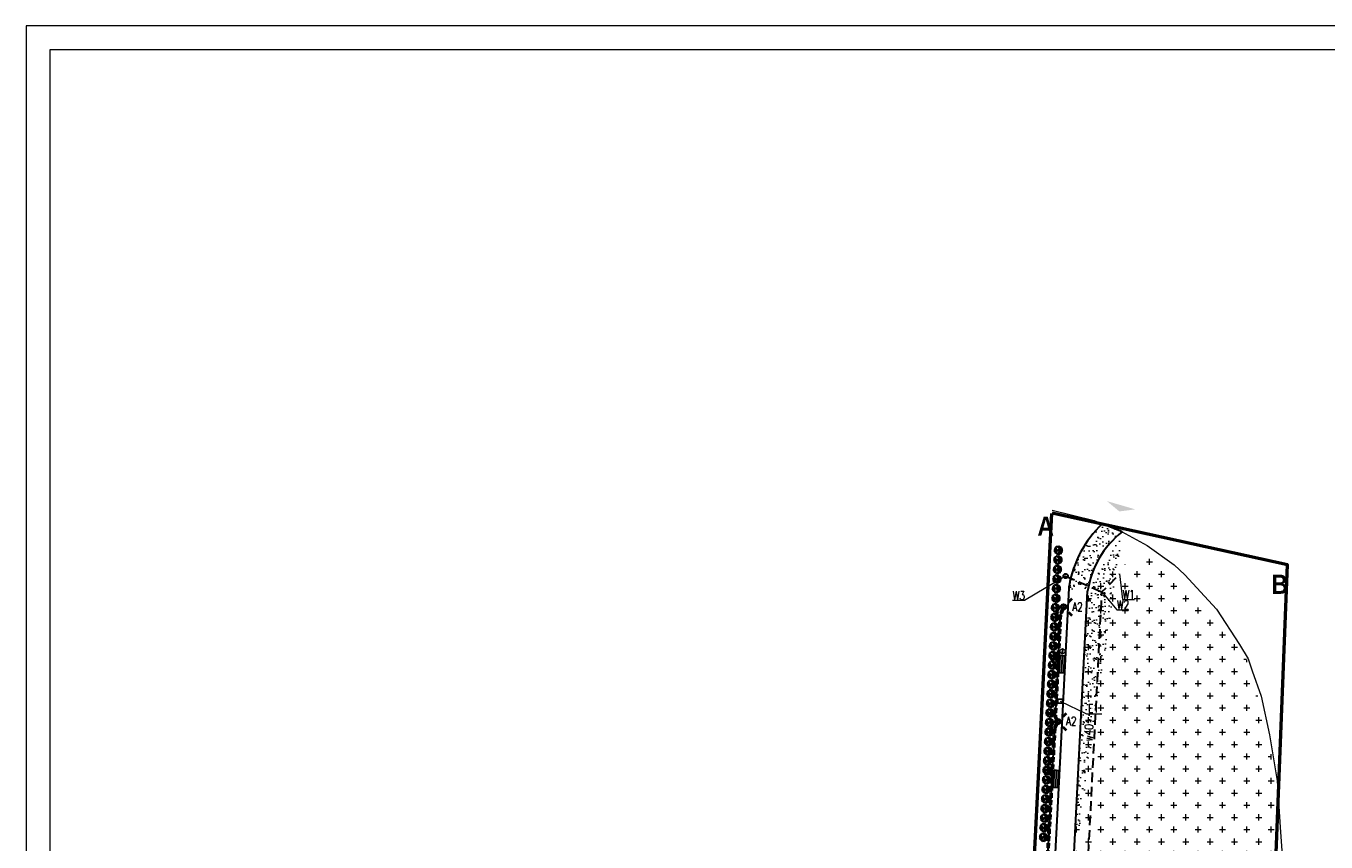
# Model space of a CAD drawing. Extents: x -110 to 11927435, y -6590197 to 5675008.
# Tile 68 of 69: x 6591087 to 6591222, y 5674922 to 5675008. Entities that reach past the tile are written whole.
import ezdxf

# ---------------------------------------------------------------- set-up
doc = ezdxf.new("R2010")
doc.units = 0
for name, pattern in [('1', [0]), ('2', [1.5, 1, -0.5]), ('DASHED', [0.75, 0.5, -0.25])]:
    doc.linetypes.add(name, pattern=pattern)
doc.layers.get('0').update_dxf_attribs({"color": 250, "linetype": 'CONTINUOUS', "lineweight": 100})
doc.layers.add('_0', color=7, linetype='CONTINUOUS')
doc.layers.add('A_granice opracowania', color=3, linetype='CONTINUOUS', lineweight=40)
doc.layers.add('Elektryka', color=1, linetype='CONTINUOUS', lineweight=9)
doc.styles.get("Standard").update_dxf_attribs({"font": 'Simplex.SHX', "width": 0.75})

# ---------------------------------------------------------------- blocks, each defined once
blk = doc.blocks.new('thuja M')
at = {"layer": '_0', "color": 3}
for points in [[(6591187.93, 5674830.09), (6591187.32, 5674830.1)], [(6591187.46, 5674829.97), (6591187.32, 5674830.04)], [(6591187.52, 5674830.1), (6591187.33, 5674830.23)], [(6591187.59, 5674830.1), (6591187.36, 5674829.89)], [(6591187.56, 5674830.39), (6591187.38, 5674830.37)], [(6591187.52, 5674829.88), (6591187.43, 5674829.74)], [(6591187.76, 5674830.1), (6591187.48, 5674830.51)], [(6591187.83, 5674830.1), (6591187.48, 5674829.67)], [(6591187.73, 5674829.78), (6591187.57, 5674829.59)], [(6591187.62, 5674830.31), (6591187.59, 5674830.61)], [(6591188.03, 5674830.43), (6591187.65, 5674830.65)], [(6591187.74, 5674829.98), (6591187.72, 5674829.51)], [(6591188, 5674829.69), (6591187.77, 5674829.49)], [(6591187.8, 5674830.56), (6591187.82, 5674830.71)], [(6591187.88, 5674829.58), (6591187.88, 5674829.47)], [(6591188.09, 5674830.31), (6591187.89, 5674830.72)], [(6591188.32, 5674830.6), (6591187.93, 5674830.09), (6591188.3, 5674829.58)], [(6591188.07, 5674829.9), (6591187.93, 5674829.47)], [(6591188, 5674830.49), (6591188.09, 5674830.7)], [(6591188, 5674829.99), (6591188.56, 5674830)], [(6591188.02, 5674830.19), (6591188.56, 5674830.2)], [(6591188.02, 5674829.76), (6591188.17, 5674829.51)], [(6591188.05, 5674830.61), (6591188.2, 5674830.67)], [(6591188.1, 5674829.64), (6591188.08, 5674829.48)], [(6591188.12, 5674829.84), (6591188.51, 5674829.83)], [(6591188.13, 5674830.35), (6591188.52, 5674830.34)], [(6591188.17, 5674830.19), (6591188.57, 5674830.09)], [(6591188.23, 5674829.67), (6591188.41, 5674829.67)], [(6591188.25, 5674829.83), (6591188.47, 5674829.76)], [(6591188.28, 5674830.34), (6591188.39, 5674830.54)], [(6591188.3, 5674829.83), (6591188.53, 5674829.89)], [(6591188.4, 5674830), (6591188.55, 5674829.93)]]:
    blk.add_lwpolyline(points, dxfattribs=at)
at = {"layer": '_0', "color": 3, "linetype": 'Continuous'}
for points in [[(6591187.62, 5674830.25), (6591187.35, 5674830.26)], [(6591187.38, 5674829.84), (6591187.68, 5674829.91)], [(6591187.63, 5674830.25), (6591187.65, 5674830.25)], [(6591188.37, 5674830.34), (6591188.43, 5674830.48)]]:
    blk.add_lwpolyline(points, dxfattribs=at)

msp = doc.modelspace()

# ---------------------------------------------------------------- hatches: boundary and pattern name
at = {"layer": '_0', "lineweight": 5}
h = msp.add_hatch(color=4, dxfattribs=at)
h.dxf.hatch_style = 1
h.paths.add_polyline_path([(6591202.33, 5674957.127), (6591200.847, 5674957.558), (6591199.365, 5674957.989), (6591200.66, 5674956.911)])
at = {"layer": '_0', "linetype": 'ByBlock', "lineweight": 5}
h = msp.add_hatch(dxfattribs=at)
h.set_pattern_fill('AR-SAND', color=6, scale=0.02, style=0)
edge = h.paths.add_edge_path()
edge.add_ellipse((6591206.938, 5674947.157), major_axis=(11.695, 0), ratio=1, start_angle=133.81154, end_angle=171.57634)
edge.add_ellipse((6591199.26, 5674919.352), major_axis=(5.396, 0), ratio=1, start_angle=176.52401, end_angle=211.17899)
edge.add_ellipse((6591196.489, 5674914.926), major_axis=(-2.464, 0), ratio=1, start_angle=270.198, end_angle=318.50921, ccw=False)
edge.add_ellipse((6591199.249, 5674919.339), major_axis=(-3.386, 0), ratio=1, start_angle=-3.45811, end_angle=35.13751, ccw=False)
edge.add_ellipse((6591206.874, 5674947.177), major_axis=(-9.629, 0), ratio=1, start_angle=307.85476, end_angle=351.63023, ccw=False)
edge.add_line((6591200.966, 5674954.78), (6591200, 5674955.177))
edge.add_line((6591200, 5674955.177), (6591198.882, 5674955.624))
edge.add_line((6591198.882, 5674955.624), (6591198.842, 5674955.596))
edge.add_line((6591195.37, 5674948.87), (6591193.874, 5674919.679))
edge.add_line((6591193.874, 5674919.679), (6591193.874, 5674919.679))
edge.add_line((6591196.48, 5674917.39), (6591196.48, 5674917.39))
edge.add_line((6591195.869, 5674919.543), (6591195.869, 5674919.551))
edge.add_line((6591195.869, 5674919.551), (6591197.348, 5674948.579))
at = {"layer": '_0', "linetype": 'ByBlock', "lineweight": 9}
h = msp.add_hatch(dxfattribs=at)
h.set_pattern_fill('CROSS', color=3, scale=0.2, style=0)
h.set_pattern_definition([(0, (3e-05, 337.6365), (1.27, 1.27), [0.635, -1.905]), (90, (0.3175, 337.319), (-1.27, 1.27), [0.635, -1.905])])
h.paths.add_polyline_path([(6591216.77, 5674914.908), (6591199.888, 5674915.752), (6591197.686, 5674915.855), (6591196.301, 5674916.511), (6591195.808, 5674918.367), (6591195.869, 5674919.543), (6591197.439, 5674949.12), (6591203.048, 5674952.432), (6591209.559, 5674948.249), (6591214.416, 5674940.726), (6591217.142, 5674928.773)])

# ---------------------------------------------------------------- linework, layer by layer
at = {"color": 0, "linetype": 'ByBlock', "lineweight": 0}
msp.add_lwpolyline([(6591086.502, 5675007.599), (6591086.502, 5674710.508), (6591296.565, 5674710.508), (6591296.565, 5675007.599), (6591086.502, 5675007.599)], dxfattribs=at)
at = {"color": 0, "linetype": 'ByBlock', "lineweight": 18}
msp.add_lwpolyline([(6591089.002, 5675005.098), (6591089.002, 5674713.009), (6591294.065, 5674713.009), (6591294.065, 5675005.098)], close=True, dxfattribs=at)
at = {"layer": '_0', "color": 6, "linetype": 'ByBlock', "lineweight": 30}
for p, q in [((6591200, 5674955.177), (6591198.882, 5674955.624)), ((6591200.966, 5674954.78), (6591200, 5674955.177)), ((6591195.388, 5674948.911), (6591188.858, 5674822.82)), ((6591195.787, 5674917.954), (6591197.348, 5674948.579)), ((6591197.348, 5674948.579), (6591197.348, 5674948.579))]:
    msp.add_line(p, q, dxfattribs=at)
at = {"layer": '_0', "color": 5, "linetype": '2', "lineweight": 30}
msp.add_line((6591195.053, 5674950.168), (6591198.846, 5674948.503), dxfattribs=at)
at = {"layer": '_0', "color": 1, "linetype": 'ByBlock', "lineweight": 40}
for p, q in [((6591193.966, 5674947.847), (6591194.313, 5674947.487)), ((6591195.374, 5674947.468), (6591195.734, 5674947.815)), ((6591193.935, 5674946.079), (6591194.295, 5674946.426)), ((6591195.355, 5674946.407), (6591195.702, 5674946.048)), ((6591193.37, 5674935.862), (6591193.717, 5674935.502)), ((6591194.778, 5674935.483), (6591195.138, 5674935.831)), ((6591193.339, 5674934.095), (6591193.699, 5674934.442)), ((6591194.759, 5674934.423), (6591195.106, 5674934.063))]:
    msp.add_line(p, q, dxfattribs=at)
at = {"layer": '_0', "color": 1, "linetype": 'ByBlock', "lineweight": 9}
for p, q in [((6591194.658, 5674947.124), (6591195.011, 5674946.77)), ((6591195.011, 5674947.124), (6591194.658, 5674946.77)), ((6591194.061, 5674935.139), (6591194.415, 5674934.786)), ((6591194.415, 5674935.139), (6591194.061, 5674934.786))]:
    msp.add_line(p, q, dxfattribs=at)
at = {"layer": '_0', "color": 3, "linetype": 'ByBlock', "lineweight": 50, "flags": 128}
msp.add_lwpolyline([(6591193.59, 5674956.7), (6591190.425, 5674894.115), (6591187.34, 5674832.27), (6591159.66, 5674831.72), (6591138.84, 5674831.3), (6591137.53, 5674775.33), (6591135.76, 5674731.42), (6591155.95, 5674730.72), (6591209.593, 5674728.87), (6591213.55, 5674832.79), (6591218.2, 5674951.33), (6591193.65, 5674956.74)], dxfattribs=at)
at = {"layer": '_0', "color": 14, "linetype": 'ByBlock', "lineweight": 9, "flags": 128}
msp.add_lwpolyline([(6591193.65, 5674957.045), (6591198.04, 5674955.96), (6591200.887, 5674954.823), (6591203.57, 5674953.34), (6591206.38, 5674951.333), (6591207.506, 5674950.285), (6591210.82, 5674946.7), (6591213.218, 5674943.03), (6591214.1, 5674941.52), (6591214.544, 5674940.28), (6591215.46, 5674937.617), (6591216.35, 5674933.58), (6591217.142, 5674928.782), (6591217.46, 5674923.93), (6591217.87, 5674918.03), (6591216.689, 5674889.597), (6591215.911, 5674871.201)], dxfattribs=at)
at = {"layer": '_0', "color": 5, "linetype": '2', "lineweight": 30, "flags": 128}
msp.add_lwpolyline([(6591189.073, 5674835.188), (6591193.115, 5674837.342), (6591198.846, 5674948.503), (6591200.69, 5674950.38)], dxfattribs=at)
at = {"layer": '_0', "linetype": 'ByBlock', "lineweight": 9}
for points in [[(6591195.053, 5674950.168), (6591190.758, 5674947.603), (6591189.519, 5674947.603)], [(6591200.69, 5674950.38), (6591200.993, 5674947.723), (6591202.232, 5674947.723)], [(6591198.846, 5674948.503), (6591200.395, 5674946.648), (6591201.635, 5674946.648)], [(6591194.472, 5674937.092), (6591197.215, 5674935.771), (6591198.833, 5674935.771)]]:
    msp.add_lwpolyline(points, dxfattribs=at)
at = {"layer": '_0', "color": 4, "linetype": 'ByBlock', "flags": 128}
for points in [[(6591194.38, 5674940.066), (6591194.405, 5674940.064), (6591194.496, 5674941.862), (6591194.471, 5674941.863), (6591194.38, 5674940.066)], [(6591194.38, 5674940.066), (6591194.405, 5674940.064), (6591194.496, 5674941.862), (6591194.471, 5674941.863), (6591194.38, 5674940.066)], [(6591194.405, 5674940.064), (6591194.609, 5674940.054), (6591194.701, 5674941.852), (6591194.496, 5674941.862), (6591194.405, 5674940.064)], [(6591194.405, 5674940.064), (6591194.609, 5674940.054), (6591194.701, 5674941.852), (6591194.496, 5674941.862), (6591194.405, 5674940.064)], [(6591194.834, 5674940.043), (6591194.629, 5674940.053), (6591194.721, 5674941.851), (6591194.925, 5674941.84), (6591194.834, 5674940.043)], [(6591193.76, 5674928.093), (6591193.785, 5674928.092), (6591193.876, 5674929.89), (6591193.851, 5674929.891), (6591193.76, 5674928.093)], [(6591193.76, 5674928.093), (6591193.785, 5674928.092), (6591193.876, 5674929.89), (6591193.851, 5674929.891), (6591193.76, 5674928.093)], [(6591193.785, 5674928.092), (6591193.989, 5674928.082), (6591194.081, 5674929.879), (6591193.876, 5674929.89), (6591193.785, 5674928.092)], [(6591193.785, 5674928.092), (6591193.989, 5674928.082), (6591194.081, 5674929.879), (6591193.876, 5674929.89), (6591193.785, 5674928.092)], [(6591194.214, 5674928.07), (6591194.009, 5674928.081), (6591194.101, 5674929.878), (6591194.305, 5674929.868), (6591194.214, 5674928.07)]]:
    msp.add_lwpolyline(points, dxfattribs=at)
at = {"layer": '_0', "linetype": 'ByBlock', "flags": 128}
for points in [[(6591194.834, 5674940.043), (6591194.629, 5674940.053), (6591194.721, 5674941.851), (6591194.925, 5674941.84), (6591194.834, 5674940.043)], [(6591194.214, 5674928.07), (6591194.009, 5674928.081), (6591194.101, 5674929.878), (6591194.305, 5674929.868), (6591194.214, 5674928.07)]]:
    msp.add_lwpolyline(points, dxfattribs=at)
at = {"layer": '_0', "color": 4, "linetype": 'ByBlock', "lineweight": 9, "flags": 128}
msp.add_lwpolyline([(6591194.711, 5674942.614), (6591194.761, 5674942.612), (6591194.738, 5674942.013), (6591194.688, 5674942.015), (6591194.711, 5674942.614)], dxfattribs=at)
at = {"layer": '_0', "color": 1, "linetype": 'ByBlock', "lineweight": 9, "flags": 128}
msp.add_lwpolyline([(6591194.709, 5674936.83), (6591194.21, 5674936.855), (6591194.235, 5674937.355), (6591194.735, 5674937.329)], close=True, dxfattribs=at)
msp.add_lwpolyline([(6591194.662, 5674936.882), (6591194.262, 5674936.903), (6591194.283, 5674937.302), (6591194.682, 5674937.282), (6591194.662, 5674936.882)], dxfattribs=at)
at = {"layer": '_0', "color": 5, "linetype": 'ByBlock', "lineweight": 30}
msp.add_circle((6591195.053, 5674950.168), 0.24, dxfattribs=at)
at = {"layer": '_0', "color": 5, "linetype": 'ByBlock', "lineweight": 9}
msp.add_circle((6591195.053, 5674950.168), 0.2, dxfattribs=at)
at = {"layer": '_0', "color": 1, "linetype": 'ByBlock', "lineweight": 9}
for centre in [(6591194.834, 5674946.947), (6591194.238, 5674934.963)]:
    msp.add_circle(centre, 0.25, dxfattribs=at)
at = {"layer": '_0', "color": 1, "linetype": 'ByBlock', "lineweight": 40}
for centre in [(6591194.834, 5674946.947), (6591194.238, 5674934.963)]:
    msp.add_circle(centre, 0.247, dxfattribs=at)
at = {"layer": '_0', "color": 4, "linetype": 'ByBlock', "lineweight": 9}
msp.add_circle((6591194.725, 5674942.314), 0.25, dxfattribs=at)
at = {"layer": '_0', "color": 6, "linetype": 'ByBlock', "lineweight": 30}
for centre, radius, start, end in [((6591206.938, 5674947.157), 11.695, 133.81154, 170.19489), ((6591206.874, 5674947.177), 9.629, 127.85476, 171.63023), ((6591197.385, 5674948.808), 2, 170.19489, 177.03542)]:
    msp.add_arc(centre, radius, start, end, dxfattribs=at)
at = {"layer": 'Elektryka', "linetype": 'DASHED', "lineweight": 30}
for p, q in [((6591194.655, 5674946.797), (6591194.388, 5674946.131)), ((6591194.836, 5674946.7), (6591194.587, 5674946.104)), ((6591194.388, 5674946.131), (6591193.852, 5674935.459)), ((6591194.588, 5674946.121), (6591194.052, 5674935.449)), ((6591194.043, 5674934.815), (6591193.787, 5674934.259)), ((6591193.852, 5674935.459), (6591194.042, 5674935.108)), ((6591194.213, 5674934.716), (6591193.987, 5674934.248)), ((6591194.052, 5674935.449), (6591194.201, 5674935.199)), ((6591193.787, 5674934.259), (6591193.093, 5674921.475)), ((6591193.987, 5674934.248), (6591193.292, 5674921.464))]:
    msp.add_line(p, q, dxfattribs=at)
at = {"layer": 'Elektryka', "linetype": '2', "lineweight": 30}
msp.add_line((6591194.834, 5674946.947), (6591194.488, 5674946.126), dxfattribs=at)
at = {"layer": 'Elektryka', "linetype": 'ByBlock', "lineweight": 30}
for p, q in [((6591194.488, 5674946.126), (6591193.952, 5674935.454)), ((6591194.224, 5674937.109), (6591194.036, 5674937.117)), ((6591194.238, 5674934.963), (6591193.887, 5674934.253)), ((6591193.952, 5674935.454), (6591194.238, 5674934.963)), ((6591193.887, 5674934.253), (6591193.192, 5674921.47))]:
    msp.add_line(p, q, dxfattribs=at)

# ---------------------------------------------------------------- block references
at = {"layer": '_0', "color": 3, "linetype": 'ByBlock', "lineweight": 9, "xscale": 0.7500000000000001, "yscale": 0.7500000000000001, "zscale": 0.7500000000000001}
for p in [(1647803.289, 1418829.285), (1647803.341, 1418830.284), (1647803.237, 1418828.287), (1647803.186, 1418827.288), (1647803.082, 1418825.291), (1647803.134, 1418826.289), (1647803.03, 1418824.292), (1647802.979, 1418823.293), (1647802.875, 1418821.296), (1647802.927, 1418822.295), (1647802.823, 1418820.297), (1647802.72, 1418818.3), (1647802.72, 1418818.3), (1647802.772, 1418819.299), (1647802.668, 1418817.301), (1647802.617, 1418816.303), (1647802.513, 1418814.306), (1647802.565, 1418815.304), (1647802.461, 1418813.307), (1647802.41, 1418812.308), (1647802.306, 1418810.311), (1647802.358, 1418811.31), (1647802.255, 1418809.312), (1647802.203, 1418808.314), (1647802.099, 1418806.316), (1647802.151, 1418807.315), (1647802.048, 1418805.318), (1647801.944, 1418803.32), (1647801.996, 1418804.319), (1647801.893, 1418802.322), (1647801.841, 1418801.323), (1647801.789, 1418800.324)]:
    msp.add_blockref('thuja M', p, dxfattribs=at)

# ---------------------------------------------------------------- texts
at = {"layer": '_0', "color": 5, "linetype": '1', "char_height": 0.9, "width": 0.59833, "attachment_point": 1}
for s, insert in [('W3', (6591189.526, 5674948.579)), ('W1', (6591201, 5674948.7)), ('W2', (6591200.403, 5674947.624))]:
    msp.add_mtext(s, dxfattribs=dict(at, insert=insert))
at = {"layer": '_0', "color": 1, "linetype": '1', "insert": (6591197.383, 5674936.803), "char_height": 0.9, "width": 0.59833, "attachment_point": 1}
msp.add_mtext('E1', dxfattribs=at)
at = {"layer": '_0', "color": 5, "linetype": '1', "insert": (6591196.951, 5674932.944), "char_height": 0.9, "width": 5.68778, "attachment_point": 1, "rotation": 86.50474}
msp.add_mtext('w40', dxfattribs=at)
at = {"layer": 'A_granice opracowania', "color": 6, "linetype": '2', "lineweight": 60, "ltscale": 1.5, "char_height": 2, "attachment_point": 1}
for s, insert in [('{\\fArial Black|b1|i0|c238|p34;A}', (6591192.107, 5674956.381)), ('{\\fArial Black|b1|i0|c238|p34;B}', (6591216.537, 5674950.306))]:
    msp.add_mtext_dynamic_manual_height_columns(s, width=25.61993, gutter_width=4.5, heights=[-2], dxfattribs=dict(at, insert=insert))
at = {"layer": 'Elektryka', "linetype": 'ByBlock', "lineweight": 30, "char_height": 0.9, "attachment_point": 1}
for insert in [(6591195.736, 5674947.397), (6591195.082, 5674935.457)]:
    msp.add_mtext_dynamic_manual_height_columns('A2', width=1.97641, gutter_width=4.5, heights=[-0.9], dxfattribs=dict(at, insert=insert))
at = {"layer": 'Elektryka', "linetype": '2', "lineweight": 30, "char_height": 0.6294, "width": 2.43429, "attachment_point": 1, "rotation": 90}
for s, insert in [('eN', (6591193.463, 5674940.988)), ('2eN', (6591192.841, 5674929.301))]:
    msp.add_mtext(s, dxfattribs=dict(at, insert=insert))

doc.saveas('drawing.dxf')
